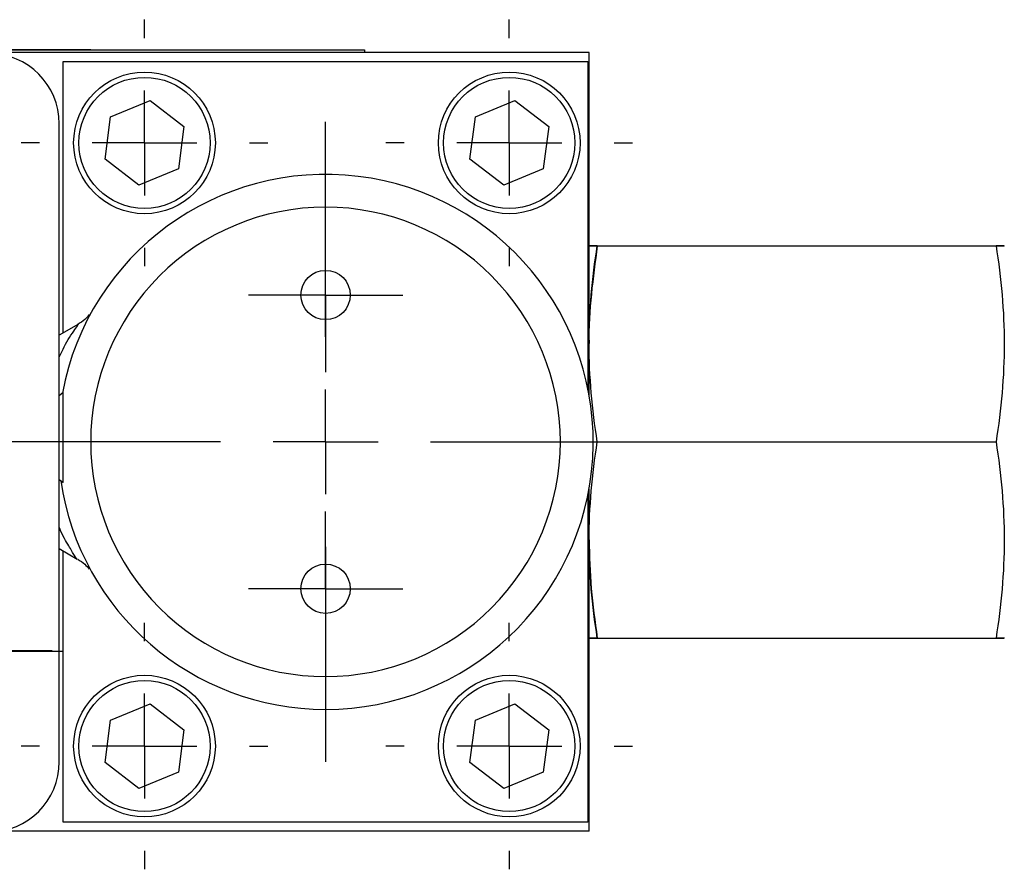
# Model space of a CAD drawing. Header units: inches. Extents: x 2.9 to 19.9, y 2.5 to 15.1.
# Tile 7 of 11: x 8.9 to 10.8, y 13.5 to 15.1. Entities that reach past the tile are written whole.
import ezdxf

# ---------------------------------------------------------------- set-up
doc = ezdxf.new("R2010")
doc.units = ezdxf.units.IN
doc.header["$LTSCALE"] = 2
doc.header["$MEASUREMENT"] = 0
doc.layers.add('1', color=7, linetype='Continuous')

# ---------------------------------------------------------------- blocks, each defined once
blk = doc.blocks.new('SW_CENTERMARKSYMBOL_11')
at = {"layer": '1', "color": 0}
for p, q in [((0, 0.1), (0, 0.1787)), ((0, 0), (0, 0.1)), ((-0.1, 0), (-0.1787, 0)), ((0, 0), (-0.1, 0)), ((0, 0), (0, -0.1)), ((0, 0), (0.1, 0)), ((0.1, 0), (0.1787, 0)), ((0, -0.1), (0, -0.1787))]:
    blk.add_line(p, q, dxfattribs=at)
blk = doc.blocks.new('SW_CENTERMARKSYMBOL_14')
at = {"layer": '1', "color": 0}
for p, q in [((0, 0.2), (0, 0.61)), ((0, 0), (0, 0.1)), ((-0.2, 0), (-0.61, 0)), ((0, 0), (-0.1, 0)), ((0, 0), (0, -0.1)), ((0, 0), (0.1, 0)), ((0.2, 0), (0.61, 0)), ((0, -0.2), (0, -0.61))]:
    blk.add_line(p, q, dxfattribs=at)
blk = doc.blocks.new('SW_CENTERMARKSYMBOL_15')
at = {"layer": '1', "color": 0}
for p, q in [((0, 0.2), (0, 0.235)), ((0, 0), (0, 0.1)), ((-0.2, 0), (-0.235, 0)), ((0, 0), (-0.1, 0)), ((0, 0), (0, -0.1)), ((0, 0), (0.1, 0)), ((0.2, 0), (0.235, 0)), ((0, -0.2), (0, -0.235))]:
    blk.add_line(p, q, dxfattribs=at)
blk = doc.blocks.new('SW_CENTERMARKSYMBOL_16')
at = {"layer": '1', "color": 0}
for p, q in [((0, 0.2), (0, 0.235)), ((0, 0), (0, 0.1)), ((-0.2, 0), (-0.235, 0)), ((0, 0), (-0.1, 0)), ((0, 0), (0, -0.1)), ((0, 0), (0.1, 0)), ((0.2, 0), (0.235, 0)), ((0, -0.2), (0, -0.235))]:
    blk.add_line(p, q, dxfattribs=at)
blk = doc.blocks.new('SW_CENTERMARKSYMBOL_17')
at = {"layer": '1', "color": 0}
for p, q in [((0, 0.2), (0, 0.235)), ((0, 0), (0, 0.1)), ((-0.2, 0), (-0.235, 0)), ((0, 0), (-0.1, 0)), ((0, 0), (0, -0.1)), ((0, 0), (0.1, 0)), ((0.2, 0), (0.235, 0)), ((0, -0.2), (0, -0.235))]:
    blk.add_line(p, q, dxfattribs=at)
blk = doc.blocks.new('SW_CENTERMARKSYMBOL_18')
at = {"layer": '1', "color": 0}
for p, q in [((0, 0.2), (0, 0.235)), ((0, 0), (0, 0.1)), ((-0.2, 0), (-0.235, 0)), ((0, 0), (-0.1, 0)), ((0, 0), (0, -0.1)), ((0, 0), (0.1, 0)), ((0.2, 0), (0.235, 0)), ((0, -0.2), (0, -0.235))]:
    blk.add_line(p, q, dxfattribs=at)
blk = doc.blocks.new('SW_CENTERMARKSYMBOL_19')
at = {"layer": '1', "color": 0}
for p, q in [((0, 0.1), (0, 0.199)), ((0, 0), (0, 0.1)), ((-0.1, 0), (-0.199, 0)), ((0, 0), (-0.1, 0)), ((0, 0), (0, -0.1)), ((0, 0), (0.1, 0)), ((0.1, 0), (0.199, 0)), ((0, -0.1), (0, -0.199))]:
    blk.add_line(p, q, dxfattribs=at)
blk = doc.blocks.new('SW_CENTERMARKSYMBOL_20')
at = {"layer": '1', "color": 0}
for p, q in [((0, 0.1), (0, 0.147)), ((0, 0), (0, 0.1)), ((-0.1, 0), (-0.147, 0)), ((0, 0), (-0.1, 0)), ((0, 0), (0, -0.1)), ((0, 0), (0.1, 0)), ((0.1, 0), (0.147, 0)), ((0, -0.1), (0, -0.147))]:
    blk.add_line(p, q, dxfattribs=at)
blk = doc.blocks.new('SW_CENTERMARKSYMBOL_21')
at = {"layer": '1', "color": 0}
for p, q in [((0, 0.1), (0, 0.147)), ((0, 0), (0, 0.1)), ((-0.1, 0), (-0.147, 0)), ((0, 0), (-0.1, 0)), ((0, 0), (0, -0.1)), ((0, 0), (0.1, 0)), ((0.1, 0), (0.147, 0)), ((0, -0.1), (0, -0.147))]:
    blk.add_line(p, q, dxfattribs=at)

msp = doc.modelspace()

# ---------------------------------------------------------------- linework, layer by layer
at = {"color": 7, "linetype": 'Continuous', "lineweight": 25}
for p, q in [((9.9777, 15.0786), (8.5615, 15.0786)), ((8.5658, 15.0836), (9.5497, 15.0836)), ((8.8538, 15.084), (8.9411, 15.084)), ((8.9411, 15.0836), (8.9411, 15.084)), ((8.9411, 15.084), (9.0284, 15.084)), ((9.0284, 15.084), (9.0284, 15.0836)), ((9.5497, 15.0836), (9.5497, 15.0786)), ((9.9777, 14.426), (9.9777, 15.0786)), ((8.9757, 15.0611), (9.9757, 15.0611)), ((8.9757, 14.5439), (8.9757, 15.0611)), ((9.9757, 15.0611), (9.9757, 14.4366)), ((9.0661, 14.9556), (9.1413, 14.9868)), ((9.1413, 14.9868), (9.2059, 14.9373)), ((9.7611, 14.9556), (9.8363, 14.9868)), ((9.8363, 14.9868), (9.9009, 14.9373)), ((9.0555, 14.8749), (9.0661, 14.9556)), ((9.7505, 14.8749), (9.7611, 14.9556)), ((8.9683, 13.7262), (8.9683, 14.9427)), ((9.2059, 14.9373), (9.1953, 14.8565)), ((9.9009, 14.9373), (9.8903, 14.8565)), ((9.1201, 14.8254), (9.0555, 14.8749)), ((9.8151, 14.8254), (9.7505, 14.8749)), ((9.1953, 14.8565), (9.1201, 14.8254)), ((9.8903, 14.8565), (9.8151, 14.8254)), ((9.9779, 14.7101), (9.9777, 14.7092)), ((9.9934, 14.7101), (10.7533, 14.7101)), ((10.769, 14.7092), (10.7688, 14.7101)), ((9.0048, 14.5607), (8.9683, 14.5397)), ((8.9757, 14.4303), (8.9683, 14.4241)), ((8.9757, 14.3443), (8.9757, 14.4303)), ((8.9757, 14.2583), (8.9757, 14.3443)), ((9.9934, 14.3361), (10.7533, 14.3361)), ((8.9683, 14.2645), (8.9757, 14.2583)), ((9.9777, 13.5936), (9.9777, 14.2461)), ((9.9757, 14.2356), (9.9757, 13.6111)), ((8.9683, 14.1325), (9.0025, 14.1127)), ((8.9757, 13.6111), (8.9757, 14.1282)), ((9.9934, 13.9621), (10.7533, 13.9621)), ((10.7688, 13.9621), (10.769, 13.963)), ((9.0661, 13.8056), (9.1413, 13.8368)), ((9.1413, 13.8368), (9.2059, 13.7873)), ((9.7611, 13.8056), (9.8363, 13.8368)), ((9.8363, 13.8368), (9.9009, 13.7873)), ((9.0555, 13.7249), (9.0661, 13.8056)), ((9.7505, 13.7249), (9.7611, 13.8056)), ((9.2059, 13.7873), (9.1953, 13.7065)), ((9.9009, 13.7873), (9.8903, 13.7065)), ((9.1201, 13.6754), (9.0555, 13.7249)), ((9.8151, 13.6754), (9.7505, 13.7249)), ((9.1953, 13.7065), (9.1201, 13.6754)), ((9.8903, 13.7065), (9.8151, 13.6754)), ((9.9757, 13.6111), (8.9757, 13.6111)), ((9.9777, 13.5936), (8.8526, 13.5936))]:
    msp.add_line(p, q, dxfattribs=at)
for centre, radius in [((9.1307, 14.9061), 0.135), ((9.1307, 14.9061), 0.125), ((9.8257, 14.9061), 0.135), ((9.8257, 14.9061), 0.125), ((9.4757, 14.6161), 0.047), ((9.4757, 14.0561), 0.047), ((9.1307, 13.7561), 0.135), ((9.8257, 13.7561), 0.135), ((9.1307, 13.7561), 0.125), ((9.8257, 13.7561), 0.125)]:
    msp.add_circle(centre, radius, dxfattribs=at)
for centre, radius, start, end in [((8.8345, 14.9427), 0.1339, 0, 90), ((9.4757, 14.3361), 0.51, 270, 169.4929), ((9.4757, 14.3361), 0.51, 188.3248, 270), ((8.8345, 13.7262), 0.1339, 270, 0)]:
    msp.add_arc(centre, radius, start, end, dxfattribs=at)
for points, knots in [([(9.4757, 13.8886), (9.357, 13.8886), (9.2432, 13.9357), (9.0753, 14.1036), (9.0282, 14.2174), (9.0282, 14.4548), (9.0753, 14.5686), (9.2432, 14.7364), (9.357, 14.7836), (9.5944, 14.7836), (9.7082, 14.7364), (9.876, 14.5686), (9.9232, 14.4548), (9.9232, 14.2174), (9.876, 14.1036), (9.7082, 13.9357), (9.5944, 13.8886), (9.4757, 13.8886)], [0, 0, 0, 0, 0.125, 0.125, 0.25, 0.25, 0.375, 0.375, 0.5, 0.5, 0.625, 0.625, 0.75, 0.75, 0.875, 0.875, 1, 1, 1, 1]), ([(9.9934, 14.7101), (9.9894, 14.6794), (9.9812, 14.6179), (9.9766, 14.5555), (9.978, 14.524), (9.978, 14.5236)], [0, 0, 0, 0, 0.495663, 0.993339, 1, 1, 1, 1]), ([(9.9934, 14.3361), (9.9886, 14.3672), (9.9847, 14.3984), (9.9793, 14.4607), (9.9765, 14.5231), (9.9793, 14.5854), (9.9847, 14.6478), (9.9886, 14.6789), (9.9934, 14.7101)], [0, 0, 0, 0, 0.25, 0.25, 0.5, 0.75, 0.75, 1, 1, 1, 1]), ([(9.9934, 14.7101), (9.9886, 14.7101), (9.9847, 14.7101), (9.9793, 14.7101), (9.9765, 14.7101), (9.9793, 14.7101), (9.9847, 14.7101), (9.9886, 14.7101), (9.9934, 14.7101)], [0, 0, 0, 0, 0.25, 0.25, 0.5, 0.75, 0.75, 1, 1, 1, 1]), ([(10.7533, 14.7101), (10.7581, 14.6789), (10.762, 14.6478), (10.7674, 14.5854), (10.7702, 14.5231), (10.7674, 14.4607), (10.762, 14.3984), (10.7581, 14.3672), (10.7533, 14.3361)], [0, 0, 0, 0, 0.25, 0.25, 0.5, 0.75, 0.75, 1, 1, 1, 1]), ([(10.7533, 14.7101), (10.7581, 14.7101), (10.762, 14.7101), (10.7674, 14.7101), (10.7702, 14.7101), (10.7674, 14.7101), (10.762, 14.7101), (10.7581, 14.7101), (10.7533, 14.7101)], [0, 0, 0, 0, 0.25, 0.25, 0.5, 0.75, 0.75, 1, 1, 1, 1]), ([(9.0253, 14.5787), (9.0226, 14.5754), (9.0164, 14.5681), (9.0081, 14.5628), (9.0035, 14.5599)], [0, 0, 0, 0, 0.438302, 1, 1, 1, 1]), ([(8.9683, 14.4979), (8.9747, 14.5113), (8.9848, 14.5326), (8.9988, 14.5508), (9.0044, 14.5597), (9.0047, 14.5603), (9.0049, 14.5606)], [0, 0, 0, 0, 0.386037, 0.61622, 0.822124, 1, 1, 1, 1]), ([(9.9934, 13.9621), (9.9886, 13.9932), (9.9847, 14.0244), (9.9793, 14.0867), (9.9765, 14.1491), (9.9793, 14.2114), (9.9847, 14.2737), (9.9886, 14.3049), (9.9934, 14.3361)], [0, 0, 0, 0, 0.25, 0.25, 0.5, 0.75, 0.75, 1, 1, 1, 1]), ([(10.7533, 14.3361), (10.7581, 14.3049), (10.762, 14.2737), (10.7674, 14.2114), (10.7702, 14.1491), (10.7674, 14.0867), (10.762, 14.0244), (10.7581, 13.9932), (10.7533, 13.9621)], [0, 0, 0, 0, 0.25, 0.25, 0.5, 0.75, 0.75, 1, 1, 1, 1]), ([(9.0026, 14.1127), (9.0026, 14.1127), (9.003, 14.1116), (8.9971, 14.1189), (8.9869, 14.1378), (8.9745, 14.1567), (8.9686, 14.1723), (8.9683, 14.1731)], [0, 0, 0, 0, 0.006211, 0.279328, 0.605175, 0.980089, 1, 1, 1, 1]), ([(9.978, 14.1496), (9.9787, 14.1185), (9.9801, 14.0558), (9.989, 13.9935), (9.9934, 13.9621)], [0, 0, 0, 0, 0.4954441, 1, 1, 1, 1]), ([(9.0035, 14.1122), (9.0081, 14.1093), (9.0164, 14.104), (9.0226, 14.0967), (9.0253, 14.0935)], [0, 0, 0, 0, 0.561921, 1, 1, 1, 1]), ([(9.9934, 13.9621), (9.9886, 13.9621), (9.9847, 13.9621), (9.9793, 13.9621), (9.9765, 13.9621), (9.9793, 13.9621), (9.9847, 13.9621), (9.9886, 13.9621), (9.9934, 13.9621)], [0, 0, 0, 0, 0.25, 0.25, 0.5, 0.75, 0.75, 1, 1, 1, 1]), ([(10.7533, 13.9621), (10.7581, 13.9621), (10.762, 13.9621), (10.7674, 13.9621), (10.7702, 13.9621), (10.7674, 13.9621), (10.762, 13.9621), (10.7581, 13.9621), (10.7533, 13.9621)], [0, 0, 0, 0, 0.25, 0.25, 0.5, 0.75, 0.75, 1, 1, 1, 1])]:
    msp.add_open_spline(points, degree=3, knots=knots, dxfattribs=at)

# ---------------------------------------------------------------- block references
at = {"layer": '1', "color": 7}
for name, p in [('SW_CENTERMARKSYMBOL_16', (9.1307, 14.9061)), ('SW_CENTERMARKSYMBOL_15', (9.8257, 14.9061)), ('SW_CENTERMARKSYMBOL_14', (9.4757, 14.3361)), ('SW_CENTERMARKSYMBOL_20', (9.4757, 14.6161)), ('SW_CENTERMARKSYMBOL_21', (9.4757, 14.0561)), ('SW_CENTERMARKSYMBOL_19', (8.7761, 13.9369)), ('SW_CENTERMARKSYMBOL_11', (8.7761, 13.9385)), ('SW_CENTERMARKSYMBOL_17', (9.1307, 13.7561)), ('SW_CENTERMARKSYMBOL_18', (9.8257, 13.7561))]:
    msp.add_blockref(name, p, dxfattribs=at)

doc.saveas('drawing.dxf')
